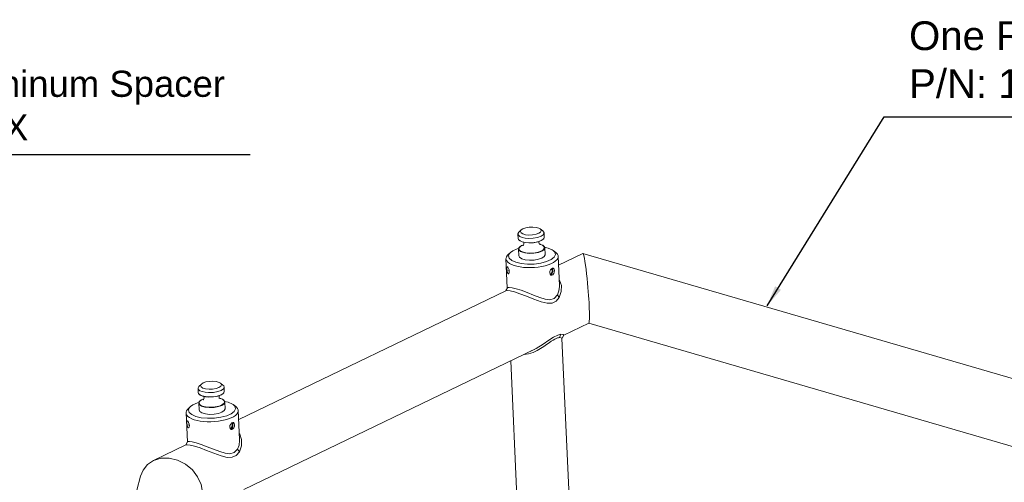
# Model space of a CAD drawing. Header units: millimetres. Extents: x 3925 to 5043, y -86 to 778.
# Tile 162 of 164: x 4730 to 4918, y 545 to 634. Entities that reach past the tile are written whole.
import ezdxf

# ---------------------------------------------------------------- set-up
doc = ezdxf.new("R2010")
doc.units = ezdxf.units.MM
doc.header["$LTSCALE"] = 46.255
doc.layers.get('0').update_dxf_attribs({"linetype": 'CONTINUOUS'})
doc.layers.add('140-155102-0DXF_CONTINUOUS_LINE', color=7, linetype='CONTINUOUS')
doc.styles.add('SLDTEXTSTYLE0', font='arialbd.ttf', dxfattribs={"height": 5.5})
doc.styles.add('SLDTEXTSTYLE2', font='arial.ttf')
doc.styles.get("Standard").update_dxf_attribs({"font": 'txt', "width": 0.7})
doc.dimstyles.new('SLDDIMSTYLE1', dxfattribs={"dimtxt": 5.650301, "dimasz": 4.572, "dimexe": 0, "dimexo": 0.0625, "dimgap": 1.412575, "dimtad": 0, "dimtih": 1, "dimtoh": 1, "dimlfac": 3.5, "dimrnd": 1e-09, "dimzin": 4, "dimdsep": 46, "dimtxsty": 'SLDTEXTSTYLE0', "dimsah": 1, "dimcen": 0.09, "dimadec": 0, "dimazin": 1, "dimtol": 1, "dimtp": 0.8, "dimtm": 0.8, "dimtfac": 1, "dimtdec": 1, "dimtofl": 0, "dimtmove": 0, "dimatfit": 3, "dimfxl": 1, "dimfrac": 2, "dimtolj": 1, "dimarcsym": 0})
doc.dimstyles.get("Standard").update_dxf_attribs({"dimtxt": 2.5, "dimasz": 2, "dimexe": 1, "dimexo": 0.2, "dimtad": 1, "dimzin": 0, "dimdsep": 46, "dimtxsty": 'STANDARD', "dimcen": 0.09, "dimazin": 0, "dimtol": 1, "dimtp": 0.01, "dimtm": 0.01, "dimtfac": 1, "dimtofl": 0, "dimtmove": 0, "dimatfit": 3, "dimfxl": 1, "dimtolj": 1, "dimtzin": 0, "dimarcsym": 0})

msp = doc.modelspace()

# ---------------------------------------------------------------- linework, layer by layer
at = {"layer": '140-155102-0DXF_CONTINUOUS_LINE', "color": 7, "linetype": 'Continuous', "lineweight": 0}
for p, q in [((4829.3608, 593.6166), (4829.8334, 593.2545)), ((4825.0794, 592.6415), (4825.1172, 591.821)), ((4825.1169, 591.8293), (4825.1866, 591.606)), ((4825.1984, 591.5989), (4825.1172, 591.821)), ((4825.7213, 593.4491), (4825.284, 593.0451)), ((4829.9254, 592.5239), (4829.5201, 592.2331)), ((4830.0069, 591.7407), (4829.9517, 591.6727)), ((4830.112, 592.0483), (4830.0742, 592.8714)), ((4824.9639, 589.8344), (4825.2491, 589.9095)), ((4825.1866, 591.606), (4825.358, 591.4197)), ((4825.4868, 591.3523), (4825.1984, 591.5989)), ((4825.2808, 590.0254), (4825.2115, 589.772)), ((4825.2254, 589.8533), (4825.3109, 590.0707)), ((4825.3048, 589.5802), (4825.2254, 589.8533)), ((4825.2762, 589.7166), (4825.3093, 590.0282)), ((4825.411, 590.1869), (4825.2808, 590.0254)), ((4825.3093, 590.0282), (4825.6316, 590.3458)), ((4825.358, 591.4197), (4825.3474, 591.4282)), ((4825.8997, 591.1743), (4825.4868, 591.3523)), ((4825.6316, 590.3458), (4826.1755, 590.5863)), ((4826.4968, 591.0382), (4825.8997, 591.1743)), ((4826.0169, 590.5446), (4826.1788, 590.5972)), ((4827.1457, 590.9797), (4826.4968, 591.0382)), ((4828.0559, 590.9869), (4827.1498, 590.9531)), ((4828.8843, 591.1375), (4828.0559, 590.9869)), ((4828.5389, 591.0853), (4829.11, 591.23)), ((4829.1664, 591.2232), (4828.8843, 591.1375)), ((4829.1429, 591.216), (4829.1003, 591.0756)), ((4829.1003, 591.0756), (4829.1435, 590.7586)), ((4829.11, 591.23), (4829.6269, 591.4495)), ((4829.1435, 590.7586), (4829.1839, 590.6745)), ((4829.1545, 590.7358), (4829.3332, 590.6972)), ((4829.7558, 590.5237), (4829.155, 590.7348)), ((4829.5486, 591.3835), (4829.1664, 591.2232)), ((4829.3332, 590.6972), (4829.4128, 590.6728)), ((4829.9143, 591.6342), (4829.5486, 591.3835)), ((4830.1161, 590.1945), (4829.7558, 590.5237)), ((4829.9517, 591.6727), (4829.9143, 591.6342)), ((4830.1548, 590.1822), (4829.9666, 590.399)), ((4829.9666, 590.399), (4829.9763, 590.3911)), ((4829.9763, 590.3911), (4830.1103, 590.2506)), ((4830.1878, 589.8637), (4830.0577, 589.6509)), ((4830.1215, 589.8658), (4830.1161, 590.1945)), ((4830.2067, 589.9899), (4830.1548, 590.1822)), ((4830.2064, 589.9984), (4830.2654, 588.7162)), ((4830.2064, 589.9984), (4830.2067, 589.9899)), ((4823.641, 589.1209), (4823.2037, 588.7169)), ((4823.8811, 587.5848), (4823.4042, 588.0163)), ((4825.2117, 589.7686), (4825.2707, 588.4864)), ((4831.8298, 589.4977), (4832.3024, 589.1357)), ((4832.784, 588.3695), (4833.0396, 582.8162)), ((4837.5095, 588.9068), (4832.8623, 586.6676)), ((4837.5301, 588.9085), (4837.5097, 588.9068)), ((4970.5972, 550.2046), (4837.5301, 588.9085)), ((4822.7946, 587.9097), (4823.0502, 582.3562)), ((4822.9991, 586.3589), (4823.036, 586.3896)), ((4831.5131, 585.9948), (4831.713, 586.0916)), ((4831.7211, 585.9858), (4831.6604, 586.0661)), ((4831.713, 586.0916), (4831.8274, 586.0868)), ((4822.991, 585.6578), (4822.9646, 585.9577)), ((4823.045, 585.3665), (4822.991, 585.6578)), ((4823.2694, 585.0346), (4823.2264, 585.0392)), ((4823.3264, 585.0685), (4823.2694, 585.0346)), ((4823.398, 585.2272), (4823.3264, 585.0685)), ((4823.3479, 585.7191), (4823.4001, 585.4286)), ((4823.3725, 585.7768), (4823.416, 585.4795)), ((4823.416, 585.4795), (4823.398, 585.2272)), ((4831.1592, 585.2183), (4831.1974, 585.5117)), ((4831.2229, 584.9627), (4831.1592, 585.2182)), ((4831.1974, 585.5117), (4831.3268, 585.7887)), ((4831.2589, 585.0194), (4831.2079, 585.0228)), ((4831.3731, 584.7969), (4831.2229, 584.9627)), ((4831.3198, 584.8558), (4831.4867, 584.9361)), ((4831.3268, 585.7887), (4831.5131, 585.9948)), ((4831.4435, 584.7665), (4831.3731, 584.7969)), ((4831.5711, 584.7576), (4831.4435, 584.7665)), ((4831.4867, 584.9361), (4831.648, 585.149)), ((4831.5059, 585.9868), (4831.5894, 585.8801)), ((4831.7706, 584.8538), (4831.5711, 584.7576)), ((4831.5894, 585.8801), (4831.6286, 585.6894)), ((4831.6286, 585.6894), (4831.6091, 585.466)), ((4831.648, 585.149), (4831.7462, 585.4349)), ((4831.7707, 585.7343), (4831.7211, 585.9858)), ((4831.7462, 585.4349), (4831.7707, 585.7343)), ((4831.933, 585.0668), (4831.7706, 584.8538)), ((4832.007, 585.9027), (4832.0572, 585.6509)), ((4823.0557, 582.3791), (4822.7509, 581.8284)), ((4833.0434, 582.6307), (4832.9345, 581.7483)), ((4833.0396, 582.8152), (4833.0434, 582.6307)), ((4833.3775, 581.6232), (4833.3929, 582.7998)), ((4822.758, 581.7988), (4771.6357, 557.1657)), ((4822.758, 581.7988), (4822.992, 581.8355)), ((4822.992, 581.8355), (4823.5847, 581.768)), ((4823.5847, 581.768), (4824.4171, 581.5621)), ((4824.4171, 581.5621), (4825.4646, 581.2215)), ((4825.6743, 581.8737), (4824.7257, 582.1802)), ((4832.9345, 581.7483), (4832.65, 581.0097)), ((4832.65, 581.0097), (4832.9949, 580.4916)), ((4832.9949, 580.4916), (4833.3775, 581.6232)), ((4838.639, 575.5756), (4833.847, 573.2666)), ((4966.2199, 538.4597), (4838.6183, 575.5739)), ((4838.639, 575.5756), (4838.6187, 575.5739)), ((4838.664, 575.6021), (4838.639, 575.5756)), ((4838.71, 575.755), (4838.664, 575.6021)), ((4833.3046, 573.4596), (4832.6853, 573.3198)), ((4833.0142, 572.8307), (4833.3046, 573.4596)), ((4833.7501, 573.3974), (4833.3046, 573.4596)), ((4833.5377, 572.7303), (4833.8413, 573.2789)), ((4833.8411, 573.2788), (4833.7501, 573.3974)), ((4833.0142, 572.8307), (4833.3369, 572.8031)), ((4833.5058, 572.6855), (4835.4263, 530.9575)), ((4828.1844, 570.5381), (4772.6204, 543.7647)), ((4827.5263, 570.2946), (4828.2284, 570.5644)), ((4827.9633, 570.0001), (4828.7318, 570.356)), ((4828.5832, 570.7419), (4828.1844, 570.5381)), ((4823.6936, 568.3742), (4825.2798, 533.9087)), ((4764.4947, 563.9472), (4764.0574, 563.5432)), ((4768.1342, 564.1147), (4768.6067, 563.7526)), ((4763.8528, 563.1396), (4763.8906, 562.3191)), ((4763.8903, 562.3274), (4763.96, 562.1041)), ((4763.9718, 562.097), (4763.8906, 562.3191)), ((4763.96, 562.1041), (4764.1313, 561.9178)), ((4764.2601, 561.8504), (4763.9718, 562.097)), ((4764.1313, 561.9178), (4764.1208, 561.9263)), ((4764.6731, 561.6725), (4764.2601, 561.8504)), ((4765.2702, 561.5363), (4764.6731, 561.6725)), ((4767.6576, 561.6356), (4766.8293, 561.485)), ((4767.3123, 561.5834), (4767.8834, 561.7281)), ((4767.9398, 561.7213), (4767.6576, 561.6356)), ((4767.9163, 561.7141), (4767.8737, 561.5737)), ((4767.8737, 561.5737), (4767.9169, 561.2567)), ((4767.8834, 561.7281), (4768.4002, 561.9476)), ((4768.322, 561.8816), (4767.9398, 561.7213)), ((4768.6988, 563.022), (4768.2935, 562.7312)), ((4768.6876, 562.1323), (4768.322, 561.8816)), ((4768.725, 562.1709), (4768.6876, 562.1323)), ((4768.7803, 562.2388), (4768.725, 562.1709)), ((4768.8854, 562.5464), (4768.8475, 563.3695)), ((4763.7373, 560.3325), (4764.0225, 560.4076)), ((4764.0541, 560.5235), (4763.9849, 560.2701)), ((4763.985, 560.2667), (4764.044, 558.9845)), ((4763.9987, 560.3514), (4764.0843, 560.5688)), ((4764.0782, 560.0783), (4763.9987, 560.3514)), ((4764.0496, 560.2147), (4764.0827, 560.5263)), ((4764.1844, 560.685), (4764.0541, 560.5235)), ((4764.0827, 560.5263), (4764.405, 560.8439)), ((4764.405, 560.8439), (4764.9489, 561.0844)), ((4764.7903, 561.0427), (4764.9522, 561.0953)), ((4765.9191, 561.4778), (4765.2702, 561.5363)), ((4766.8293, 561.485), (4765.9231, 561.4512)), ((4767.9169, 561.2567), (4767.9573, 561.1726)), ((4767.9278, 561.2339), (4768.1066, 561.1953)), ((4768.5292, 561.0218), (4767.9283, 561.2329)), ((4768.1066, 561.1953), (4768.1862, 561.1709)), ((4768.8895, 560.6926), (4768.5292, 561.0218)), ((4768.9282, 560.6803), (4768.7399, 560.8971)), ((4768.7399, 560.8971), (4768.7497, 560.8892)), ((4768.7497, 560.8892), (4768.8836, 560.7487)), ((4768.9612, 560.3618), (4768.831, 560.149)), ((4768.8948, 560.3639), (4768.8895, 560.6926)), ((4768.98, 560.488), (4768.9282, 560.6803)), ((4768.9797, 560.4966), (4769.0387, 559.2143)), ((4768.9797, 560.4966), (4768.98, 560.488)), ((4770.6032, 559.9959), (4771.0758, 559.6338)), ((4761.5679, 558.4079), (4761.8235, 552.8543)), ((4762.4144, 559.619), (4761.9771, 559.215)), ((4762.6545, 558.0829), (4762.1775, 558.5144)), ((4771.5573, 558.8676), (4771.8129, 553.3143)), ((4761.7644, 556.1559), (4761.738, 556.4558)), ((4761.8184, 555.8647), (4761.7644, 556.1559)), ((4761.7725, 556.857), (4761.8093, 556.8878)), ((4762.1213, 556.2172), (4762.1735, 555.9267)), ((4762.1459, 556.2749), (4762.1893, 555.9776)), ((4762.1893, 555.9776), (4762.1714, 555.7253)), ((4769.9326, 555.7164), (4769.9707, 556.0098)), ((4769.9707, 556.0098), (4770.1001, 556.2868)), ((4770.1001, 556.2868), (4770.2864, 556.4929)), ((4770.2792, 556.4849), (4770.3628, 556.3782)), ((4770.2864, 556.4929), (4770.4863, 556.5897)), ((4770.3628, 556.3782), (4770.402, 556.1875)), ((4770.402, 556.1875), (4770.3825, 555.9641)), ((4770.4214, 555.6471), (4770.5196, 555.933)), ((4770.4944, 556.4839), (4770.4337, 556.5642)), ((4770.4863, 556.5897), (4770.6008, 556.5849)), ((4770.5441, 556.2324), (4770.4944, 556.4839)), ((4770.5196, 555.933), (4770.5441, 556.2324)), ((4770.7803, 556.4008), (4770.8306, 556.149)), ((4762.0428, 555.5327), (4761.9997, 555.5373)), ((4762.0998, 555.5666), (4762.0428, 555.5327)), ((4762.1714, 555.7253), (4762.0998, 555.5666)), ((4769.9963, 555.4608), (4769.9326, 555.7163)), ((4770.0323, 555.5175), (4769.9813, 555.5209)), ((4770.1465, 555.295), (4769.9963, 555.4608)), ((4770.0932, 555.3539), (4770.2601, 555.4342)), ((4770.2168, 555.2646), (4770.1465, 555.295)), ((4770.3445, 555.2558), (4770.2168, 555.2646)), ((4770.2601, 555.4342), (4770.4214, 555.6471)), ((4770.544, 555.3519), (4770.3445, 555.2558)), ((4770.7064, 555.5649), (4770.544, 555.3519)), ((4761.5314, 552.2969), (4755.3042, 549.2964)), ((4761.829, 552.8773), (4761.5243, 552.3265)), ((4761.5314, 552.2969), (4761.7653, 552.3336)), ((4761.7653, 552.3336), (4762.358, 552.2661)), ((4762.358, 552.2661), (4763.1905, 552.0602)), ((4764.4476, 552.3718), (4763.4991, 552.6783)), ((4771.7079, 552.2464), (4771.4233, 551.5078)), ((4771.8168, 553.1288), (4771.7079, 552.2464)), ((4771.813, 553.3133), (4771.8168, 553.1288)), ((4772.1509, 552.1213), (4772.1663, 553.2979)), ((4763.1905, 552.0602), (4764.238, 551.7196)), ((4771.4233, 551.5078), (4771.7683, 550.9897)), ((4771.7683, 550.9897), (4772.1509, 552.1213)), ((4752.843, 546.3138), (4745.7241, 519.3337))]:
    msp.add_line(p, q, dxfattribs=at)
for points in [[(4825.7215, 593.449), (4826.0369, 593.6548), (4826.5699, 593.8438), (4827.2302, 593.959), (4827.9306, 593.9831)], [(4827.9306, 593.9831), (4828.5821, 593.9138), (4829.1059, 593.7609), (4829.3607, 593.6165)], [(4829.3607, 593.6165), (4829.4407, 593.5454), (4829.5536, 593.2887)], [(4825.0794, 592.6415), (4825.0808, 592.694), (4825.2281, 592.9891), (4825.284, 593.0451)], [(4825.449, 592.1728), (4825.1607, 592.4194), (4825.0794, 592.6415)], [(4825.1169, 591.8293), (4825.1186, 591.8735), (4825.1322, 591.9443)], [(4827.1079, 591.8002), (4826.459, 591.8587), (4825.8619, 591.9949), (4825.449, 592.1728)], [(4825.5575, 593.1476), (4825.6848, 593.413), (4825.7215, 593.449)], [(4827.1805, 592.4532), (4826.529, 592.5225), (4826.0052, 592.6753), (4825.6704, 592.8908), (4825.5575, 593.1476)], [(4829.5201, 592.2331), (4828.8521, 591.9857), (4828.0191, 591.8342), (4827.1079, 591.8002)], [(4829.5536, 593.2887), (4829.4263, 593.0233), (4829.0742, 592.7815), (4828.5412, 592.5925), (4827.8809, 592.4773), (4827.1805, 592.4532)], [(4829.6269, 591.4495), (4829.9691, 591.7098), (4830.1111, 592.005), (4830.112, 592.0483)], [(4829.8334, 593.2545), (4829.9929, 593.0935), (4830.0742, 592.8714)], [(4829.9143, 591.6342), (4830.0198, 591.7579), (4830.112, 592.0483)], [(4830.0742, 592.8714), (4830.0728, 592.8189), (4829.9254, 592.5239)], [(4823.6416, 589.1208), (4824.0891, 589.4445), (4824.9639, 589.8344)], [(4825.3109, 590.0707), (4825.3719, 590.1467), (4825.411, 590.1869)], [(4826.1347, 591.0837), (4825.9107, 591.1466), (4825.5001, 591.3236), (4825.358, 591.4197)], [(4825.411, 590.1869), (4825.775, 590.4359), (4826.0169, 590.5446)], [(4826.0952, 590.4221), (4826.0902, 590.4181), (4826.1491, 590.4993), (4826.2232, 590.7438)], [(4827.1498, 590.9531), (4826.5045, 591.0112), (4826.1347, 591.0837)], [(4826.2232, 590.7438), (4826.1801, 591.0609), (4826.1727, 591.0762)], [(4827.1457, 590.9797), (4827.8299, 590.9932), (4828.5389, 591.0853)], [(4827.1498, 590.9531), (4827.1479, 590.9596), (4827.1465, 590.9687), (4827.1457, 590.9797)], [(4827.1498, 590.9531), (4827.1519, 590.9495), (4827.1543, 590.9491), (4827.1568, 590.9519)], [(4827.247, 588.9917), (4827.9993, 589.0113), (4828.739, 589.1208), (4829.3522, 589.3004), (4829.853, 589.5622), (4830.1215, 589.8658)], [(4829.4128, 590.6728), (4829.8235, 590.4959), (4829.9666, 590.399)], [(4830.1103, 590.2506), (4830.1897, 589.9776), (4830.0432, 589.6841)], [(4830.1688, 590.1304), (4830.8681, 589.9678), (4831.6549, 589.6178), (4831.8295, 589.4977)], [(4830.2067, 589.9899), (4830.205, 589.946), (4830.1878, 589.8637)], [(4822.7946, 587.9097), (4822.7989, 588.0294), (4822.8816, 588.3031), (4823.0643, 588.5737), (4823.2037, 588.7169)], [(4823.4042, 588.0163), (4823.2762, 588.4976), (4823.5106, 588.9862), (4823.6416, 589.1208)], [(4825.2117, 589.7686), (4825.324, 589.5061), (4825.7317, 589.2225), (4826.3914, 589.0206), (4827.2402, 588.9273)], [(4825.2708, 588.4864), (4825.4049, 588.1992), (4825.8216, 587.9265), (4826.4812, 587.7324), (4827.2992, 587.6451)], [(4827.247, 588.9917), (4826.5381, 589.0606), (4825.9281, 589.2157), (4825.5081, 589.4301), (4825.2762, 589.7166)], [(4827.2413, 588.9645), (4826.5961, 589.0226), (4826.0023, 589.158), (4825.5916, 589.3349), (4825.3048, 589.5802)], [(4832.2599, 588.705), (4832.0254, 588.2164), (4831.447, 587.7581), (4830.5721, 587.3682), (4829.4659, 587.0768), (4828.2124, 586.9086), (4826.9241, 586.8801)], [(4827.2413, 588.9645), (4827.2403, 588.9523), (4827.2399, 588.9396), (4827.2402, 588.9273)], [(4830.0577, 589.6509), (4829.6523, 589.3601), (4828.9843, 589.1127), (4828.1514, 588.9612), (4827.2402, 588.9273)], [(4830.0432, 589.6841), (4829.6401, 589.3949), (4828.9758, 589.1489), (4828.1475, 588.9983), (4827.2413, 588.9645)], [(4827.2413, 588.9645), (4827.2428, 588.9756), (4827.2447, 588.9849), (4827.247, 588.9917)], [(4827.2992, 587.6451), (4828.1705, 587.6749), (4828.9884, 587.8162), (4829.6531, 588.0491), (4830.0992, 588.3502), (4830.2653, 588.6817), (4830.2652, 588.7162)], [(4831.8295, 589.4977), (4832.1319, 589.1863), (4832.2599, 588.705)], [(4832.2309, 587.4403), (4832.5109, 587.7017), (4832.6949, 587.972), (4832.7792, 588.2459), (4832.784, 588.3695)], [(4832.784, 588.3695), (4832.7619, 588.5175), (4832.6433, 588.7816), (4832.4256, 589.0329), (4832.3024, 589.1357)], [(4837.6204, 588.7682), (4837.545, 588.9004), (4837.5301, 588.9085)], [(4837.8084, 588.0134), (4837.7091, 588.4722), (4837.6204, 588.7682)], [(4838.718, 578.8999), (4838.6874, 579.5149), (4838.6485, 580.1767), (4838.6018, 580.8845), (4838.5467, 581.6362), (4838.4825, 582.43), (4838.4086, 583.2639), (4838.3247, 584.1277), (4838.2314, 585.0036), (4838.1301, 585.8647), (4838.0233, 586.6783), (4837.9146, 587.4064), (4837.8084, 588.0134)], [(4823.4688, 587.0112), (4823.1559, 587.2437), (4822.9375, 587.4942), (4822.8176, 587.7579), (4822.7946, 587.9097)], [(4822.9646, 585.9577), (4822.9657, 586.207), (4822.9991, 586.3589)], [(4823.036, 586.3896), (4823.0686, 586.3836), (4823.169, 586.2776), (4823.2805, 586.0617), (4823.3725, 585.7768)], [(4826.8516, 586.2272), (4826.1633, 586.2702), (4825.5085, 586.3511), (4824.8989, 586.4686), (4824.3492, 586.6198), (4823.869, 586.802), (4823.4688, 587.0112)], [(4826.9241, 586.8801), (4825.7101, 586.9925), (4824.668, 587.2348), (4823.8811, 587.5848)], [(4826.8516, 586.2272), (4827.5589, 586.2231), (4828.2704, 586.2579), (4828.9735, 586.3311), (4829.6512, 586.4409), (4830.2916, 586.5853), (4830.8806, 586.7612), (4831.4075, 586.9653), (4831.8605, 587.1931), (4832.2309, 587.4403)], [(4831.8274, 586.0868), (4831.887, 586.0596), (4832.007, 585.9027)], [(4823.2264, 585.0392), (4823.1261, 585.1454), (4823.045, 585.3665)], [(4831.6091, 585.466), (4831.5328, 585.2521), (4831.4089, 585.0919), (4831.2589, 585.0194)], [(4832.0572, 585.6509), (4832.0325, 585.3535), (4831.933, 585.0668)], [(4823.4291, 582.4467), (4823.1187, 582.4226), (4823.0557, 582.3786)], [(4824.7257, 582.1802), (4823.9861, 582.3673), (4823.4291, 582.4467)], [(4833.3929, 582.7998), (4833.0601, 583.8398), (4832.9883, 583.9299)], [(4825.4646, 581.2215), (4826.7115, 580.755), (4828.1196, 580.1997), (4829.4945, 579.6976), (4830.677, 579.4086), (4831.6273, 579.4236), (4832.4051, 579.7829), (4832.9949, 580.4916)], [(4832.65, 581.0097), (4832.0162, 580.3147), (4831.1907, 580.083), (4830.2873, 580.1923), (4829.2406, 580.5117), (4828.0431, 580.9672), (4826.8217, 581.4482), (4825.6743, 581.8737)], [(4838.718, 578.8999), (4838.7418, 578.3206), (4838.7593, 577.77), (4838.769, 577.2545), (4838.77, 576.783), (4838.7616, 576.3663), (4838.742, 576.0172), (4838.71, 575.755)], [(4832.6853, 573.3198), (4831.9107, 572.9366), (4830.9951, 572.3271), (4829.8848, 571.5445), (4828.5832, 570.7419)], [(4828.7318, 570.356), (4829.4169, 570.7459), (4830.0281, 571.141), (4830.5692, 571.5163), (4831.0448, 571.8538), (4831.4552, 572.1383), (4831.8106, 572.3673), (4832.1189, 572.5429), (4832.3879, 572.6702), (4832.6256, 572.7568), (4832.835, 572.8084), (4833.0142, 572.8307)], [(4833.3369, 572.8031), (4833.4993, 572.7079), (4833.5057, 572.6871)], [(4826.2654, 569.6134), (4827.101, 569.7231), (4827.9633, 570.0001)], [(4763.8528, 563.1396), (4763.8542, 563.1921), (4764.0015, 563.4872), (4764.0574, 563.5432)], [(4764.3309, 563.6457), (4764.4582, 563.9111), (4764.4949, 563.9471)], [(4765.9538, 562.9513), (4765.3024, 563.0206), (4764.7785, 563.1734), (4764.4437, 563.389), (4764.3309, 563.6457)], [(4764.4949, 563.9471), (4764.8102, 564.1529), (4765.3433, 564.3419), (4766.0035, 564.4571), (4766.704, 564.4812)], [(4768.327, 563.7868), (4768.1996, 563.5214), (4767.8476, 563.2796), (4767.3145, 563.0906), (4766.6543, 562.9754), (4765.9538, 562.9513)], [(4766.704, 564.4812), (4767.3554, 564.4119), (4767.8793, 564.2591), (4768.134, 564.1146)], [(4768.134, 564.1146), (4768.2141, 564.0435), (4768.327, 563.7868)], [(4768.6067, 563.7526), (4768.7663, 563.5916), (4768.8475, 563.3695)], [(4764.2224, 562.6709), (4763.934, 562.9175), (4763.8528, 563.1396)], [(4763.8903, 562.3274), (4763.8919, 562.3716), (4763.9056, 562.4424)], [(4764.9081, 561.5818), (4764.6841, 561.6447), (4764.2735, 561.8217), (4764.1313, 561.9178)], [(4765.8813, 562.2984), (4765.2324, 562.3568), (4764.6353, 562.493), (4764.2224, 562.6709)], [(4765.9231, 561.4512), (4765.2779, 561.5093), (4764.9081, 561.5818)], [(4764.9966, 561.2419), (4764.9534, 561.559), (4764.946, 561.5743)], [(4768.2935, 562.7312), (4767.6254, 562.4838), (4766.7925, 562.3323), (4765.8813, 562.2984)], [(4765.9191, 561.4778), (4766.6032, 561.4913), (4767.3123, 561.5834)], [(4768.4002, 561.9476), (4768.7424, 562.2079), (4768.8845, 562.5032), (4768.8854, 562.5464)], [(4768.6876, 562.1323), (4768.7932, 562.256), (4768.8854, 562.5464)], [(4768.8475, 563.3695), (4768.8462, 563.317), (4768.6988, 563.022)], [(4762.4149, 559.6189), (4762.8624, 559.9426), (4763.7373, 560.3325)], [(4763.985, 560.2667), (4764.0974, 560.0043), (4764.505, 559.7206), (4765.1647, 559.5187), (4766.0135, 559.4254)], [(4766.0204, 559.4898), (4765.3115, 559.5587), (4764.7015, 559.7138), (4764.2815, 559.9282), (4764.0496, 560.2147)], [(4766.0147, 559.4626), (4765.3694, 559.5207), (4764.7756, 559.6561), (4764.365, 559.833), (4764.0782, 560.0783)], [(4764.0843, 560.5688), (4764.1453, 560.6448), (4764.1844, 560.685)], [(4764.1844, 560.685), (4764.5483, 560.934), (4764.7903, 561.0427)], [(4764.8685, 560.9203), (4764.8636, 560.9162), (4764.9225, 560.9974), (4764.9966, 561.2419)], [(4765.9231, 561.4512), (4765.9213, 561.4577), (4765.9199, 561.4668), (4765.9191, 561.4778)], [(4765.9231, 561.4512), (4765.9253, 561.4476), (4765.9277, 561.4472), (4765.9301, 561.45)], [(4768.831, 560.149), (4768.4257, 559.8582), (4767.7576, 559.6108), (4766.9247, 559.4593), (4766.0135, 559.4254)], [(4768.8166, 560.1822), (4768.4135, 559.893), (4767.7491, 559.647), (4766.9208, 559.4964), (4766.0147, 559.4626)], [(4766.0204, 559.4898), (4766.7726, 559.5094), (4767.5124, 559.619), (4768.1255, 559.7985), (4768.6263, 560.0603), (4768.8948, 560.3639)], [(4768.1862, 561.1709), (4768.5968, 560.994), (4768.7399, 560.8971)], [(4768.8836, 560.7487), (4768.9631, 560.4757), (4768.8166, 560.1822)], [(4768.9421, 560.6286), (4769.6414, 560.466), (4770.4283, 560.1159), (4770.6028, 559.9958)], [(4768.98, 560.488), (4768.9784, 560.4441), (4768.9612, 560.3618)], [(4770.6028, 559.9958), (4770.9052, 559.6844), (4771.0332, 559.2031)], [(4761.5679, 558.4079), (4761.5722, 558.5275), (4761.6549, 558.8012), (4761.8376, 559.0718), (4761.9771, 559.215)], [(4762.2422, 557.5093), (4761.9293, 557.7418), (4761.7109, 557.9923), (4761.591, 558.256), (4761.5679, 558.4079)], [(4762.1775, 558.5144), (4762.0495, 558.9957), (4762.284, 559.4843), (4762.4149, 559.6189)], [(4765.6975, 557.3782), (4764.4835, 557.4906), (4763.4413, 557.7329), (4762.6545, 558.0829)], [(4764.0442, 558.9845), (4764.1783, 558.6973), (4764.595, 558.4246), (4765.2546, 558.2305), (4766.0725, 558.1432)], [(4765.6249, 556.7253), (4766.3323, 556.7212), (4767.0438, 556.756), (4767.7469, 556.8292), (4768.4246, 556.939), (4769.065, 557.0834), (4769.6539, 557.2593), (4770.1809, 557.4634), (4770.6338, 557.6912), (4771.0043, 557.9384)], [(4771.0332, 559.2031), (4770.7988, 558.7145), (4770.2203, 558.2562), (4769.3455, 557.8663), (4768.2393, 557.5749), (4766.9858, 557.4067), (4765.6975, 557.3782)], [(4766.0147, 559.4626), (4766.0137, 559.4504), (4766.0133, 559.4377), (4766.0135, 559.4254)], [(4766.0147, 559.4626), (4766.0162, 559.4737), (4766.0181, 559.483), (4766.0204, 559.4898)], [(4766.0725, 558.1432), (4766.9439, 558.173), (4767.7617, 558.3143), (4768.4265, 558.5472), (4768.8726, 558.8483), (4769.0387, 559.1798), (4769.0386, 559.2143)], [(4771.0043, 557.9384), (4771.2843, 558.1998), (4771.4683, 558.4701), (4771.5526, 558.744), (4771.5573, 558.8676)], [(4771.5573, 558.8676), (4771.5353, 559.0156), (4771.4166, 559.2798), (4771.1989, 559.531), (4771.0758, 559.6338)], [(4761.738, 556.4558), (4761.7391, 556.7051), (4761.7725, 556.857)], [(4761.8093, 556.8878), (4761.842, 556.8817), (4761.9423, 556.7757), (4762.0539, 556.5598), (4762.1459, 556.2749)], [(4765.6249, 556.7253), (4764.9366, 556.7683), (4764.2819, 556.8492), (4763.6723, 556.9667), (4763.1226, 557.1179), (4762.6423, 557.3001), (4762.2422, 557.5093)], [(4770.3825, 555.9641), (4770.3061, 555.7502), (4770.1823, 555.59), (4770.0323, 555.5175)], [(4770.6008, 556.5849), (4770.6603, 556.5577), (4770.7803, 556.4008)], [(4770.8306, 556.149), (4770.8059, 555.8516), (4770.7064, 555.5649)], [(4761.9997, 555.5373), (4761.8994, 555.6435), (4761.8184, 555.8647)], [(4772.1663, 553.2979), (4771.8335, 554.3379), (4771.7617, 554.428)], [(4762.2025, 552.9448), (4761.892, 552.9207), (4761.8291, 552.8767)], [(4763.4991, 552.6783), (4762.7594, 552.8654), (4762.2025, 552.9448)], [(4771.4233, 551.5078), (4770.7895, 550.8129), (4769.9641, 550.5811), (4769.0606, 550.6904), (4768.0139, 551.0098), (4766.8164, 551.4654), (4765.595, 551.9463), (4764.4476, 552.3718)], [(4764.238, 551.7196), (4765.4849, 551.2531), (4766.8929, 550.6978), (4768.2678, 550.1957), (4769.4503, 549.9067), (4770.4006, 549.9217), (4771.1784, 550.2811), (4771.7683, 550.9897)], [(4752.843, 546.3138), (4753.3219, 547.4759), (4754.1898, 548.5483), (4755.304, 549.2962)], [(4755.304, 549.2962), (4756.7951, 549.7497), (4758.3596, 549.7716), (4759.9539, 549.3864), (4761.4536, 548.6241), (4762.7695, 547.5275), (4763.7825, 546.2011), (4764.4387, 544.74), (4764.7069, 543.2378)]]:
    msp.add_lwpolyline(points, dxfattribs=at)

# ---------------------------------------------------------------- texts
at = {"color": 2, "linetype": 'Continuous', "lineweight": 0, "attachment_point": 1, "style": 'SLDTEXTSTYLE2'}
for s, insert, char_height in [('One Rigging Frame V2\\PP/N: 140-155102-XX', (4899.9375, 633.3494), 5.5), ('20x7xH15 mm Aluminum Spacer\\PP/N: 012-104293-XX', (4666.9298, 623.9002), 5)]:
    msp.add_mtext(s, dxfattribs=dict(at, insert=insert, char_height=char_height))

# ---------------------------------------------------------------- leaders
at = {"color": 2, "linetype": 'Continuous', "lineweight": 0, "annotation_type": 0, "has_hookline": 1, "hookline_direction": 1}
for points, dimstyle in [([(4872.7538, 578.9034), (4895.162, 615.104), (4980.075, 615.104)], 'STANDARD'), ([(4654.4485, 596.9375), (4663.8663, 607.8516), (4773.8032, 607.8471)], 'SLDDIMSTYLE1')]:
    msp.add_leader(points, dimstyle=dimstyle, override={"dimasz": 4, "dimtad": 0}, dxfattribs=at)

doc.saveas('drawing.dxf')
